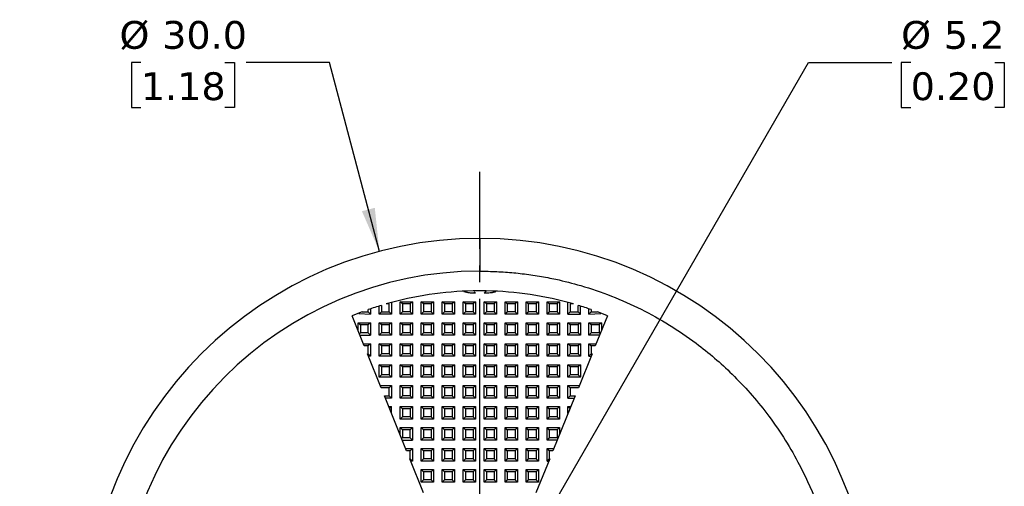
# Model space of a CAD drawing. Header units: millimetres. Extents: x 3 to 137, y 3 to 105.
# Tile 8 of 16: x 37 to 74, y 62 to 80. Entities that reach past the tile are written whole.
import ezdxf

# ---------------------------------------------------------------- set-up
doc = ezdxf.new("R2010")
doc.units = ezdxf.units.MM
doc.header["$LTSCALE"] = 0.5
doc.linetypes.add('SLD-Center', pattern=[19.05, 15.24, -1.27, 1.27, -1.27])
doc.linetypes.add('SLD-Solid', pattern=[0])
doc.layers.add('CENTER', color=40, linetype='SLD-Center')
doc.layers.add('DIMENSIONS', color=140, linetype='SLD-Solid', lineweight=25)
doc.styles.add('SLDTEXTSTYLE0', font='VERDANA.TTF')
doc.dimstyles.new('SLDDIMSTYLE0', dxfattribs={"dimtxt": 1.079004, "dimasz": 1.651, "dimexe": 0, "dimexo": 0.0625, "dimgap": 0.269751, "dimtad": 0, "dimtih": 1, "dimtoh": 1, "dimrnd": 1e-09, "dimzin": 4, "dimdsep": 46, "dimtxsty": 'SLDTEXTSTYLE0', "dimsah": 1, "dimcen": 0, "dimadec": 0, "dimazin": 1, "dimtfac": 1, "dimtofl": 0, "dimtmove": 0, "dimatfit": 3, "dimfxl": 0, "dimfrac": 2, "dimtolj": 1, "dimtzin": 12, "dimarcsym": 0})
doc.dimstyles.new('SLDDIMSTYLE1', dxfattribs={"dimtxt": 1.079004, "dimasz": 1.651, "dimexe": 0, "dimexo": 0.0625, "dimgap": 0.269751, "dimtad": 0, "dimtih": 1, "dimtoh": 1, "dimrnd": 1e-09, "dimzin": 12, "dimdsep": 46, "dimtxsty": 'SLDTEXTSTYLE0', "dimsah": 1, "dimcen": 0, "dimadec": 0, "dimazin": 3, "dimtfac": 1, "dimtofl": 0, "dimtmove": 0, "dimatfit": 3, "dimfxl": 0, "dimfrac": 2, "dimtolj": 1, "dimtzin": 12, "dimarcsym": 0})

# ---------------------------------------------------------------- blocks, each defined once
blk = doc.blocks.new('_D')
at = {"layer": 'DIMENSIONS'}
for p, q in [((41.27, 78.51), (40.908, 78.51)), ((40.908, 78.51), (40.908, 76.795)), ((44.476, 78.51), (44.839, 78.51)), ((44.839, 78.51), (44.839, 76.795)), ((48.466, 78.51), (45.291, 78.51)), ((50.364, 71.312), (48.466, 78.51)), ((40.908, 76.795), (41.27, 76.795)), ((44.839, 76.795), (44.476, 76.795))]:
    blk.add_line(p, q, dxfattribs=at)
blk.add_solid([(50.364, 71.312), (50.189, 72.974), (49.698, 72.844)], dxfattribs=at)
at = {"layer": 'DIMENSIONS', "char_height": 1.0583, "attachment_point": 1, "style": 'SLDTEXTSTYLE0'}
for s, insert in [('%%c', (40.455, 80.095)), ('30.0', (42.084, 80.095)), ('1.18', (41.27, 78.139))]:
    blk.add_mtext(s, dxfattribs=dict(at, insert=insert))
blk = doc.blocks.new('_D_1')
at = {"layer": 'DIMENSIONS'}
for p, q in [((55.491, 59.06), (66.72, 78.51)), ((66.72, 78.51), (69.895, 78.51)), ((70.619, 78.51), (70.257, 78.51)), ((70.257, 78.51), (70.257, 76.795)), ((73.826, 78.51), (74.188, 78.51)), ((74.188, 78.51), (74.188, 76.795)), ((70.257, 76.795), (70.619, 76.795)), ((74.188, 76.795), (73.826, 76.795))]:
    blk.add_line(p, q, dxfattribs=at)
blk.add_solid([(55.491, 59.06), (56.536, 60.363), (56.096, 60.617)], dxfattribs=at)
at = {"layer": 'DIMENSIONS', "char_height": 1.0583, "attachment_point": 1, "style": 'SLDTEXTSTYLE0'}
for s, insert in [('%%c', (70.254, 80.095)), ('5.2', (71.883, 80.095)), ('0.20', (70.619, 78.139))]:
    blk.add_mtext(s, dxfattribs=dict(at, insert=insert))
blk = doc.blocks.new('SW_CENTERMARKSYMBOL_0')
at = {"layer": 'CENTER', "color": 0}
for p, q in [((0, 5.08), (0, 17.54)), ((0, 0), (0, 2.54)), ((-5.08, 0), (-17.54, 0)), ((0, 0), (-2.54, 0)), ((0, 0), (0, -2.54)), ((0, 0), (2.54, 0)), ((5.08, 0), (17.54, 0)), ((0, -5.08), (0, -17.54))]:
    blk.add_line(p, q, dxfattribs=at)

msp = doc.modelspace()

# ---------------------------------------------------------------- linework, layer by layer
for p, q in [((54.191, 71.809), (54.191, 70.559)), ((53.982, 69.766), (54.027, 69.722)), ((54.439, 69.807), (54.354, 69.722)), ((49.941, 69.009), (49.941, 69.094)), ((50.027, 69.124), (50.027, 68.922)), ((50.354, 68.922), (50.354, 69.23)), ((50.441, 69.256), (50.441, 69.009)), ((50.741, 69.309), (50.62, 69.309)), ((50.741, 69.009), (50.741, 69.309)), ((50.827, 69.366), (50.827, 68.922)), ((51.154, 68.922), (51.154, 69.395)), ((51.154, 69.395), (51.627, 69.395)), ((51.241, 69.309), (51.154, 69.395)), ((51.541, 69.309), (51.241, 69.309)), ((51.241, 69.309), (51.241, 69.009)), ((51.627, 69.395), (51.541, 69.309)), ((51.541, 69.309), (51.541, 69.009)), ((51.627, 69.395), (51.627, 68.922)), ((51.954, 68.922), (51.954, 69.395)), ((51.954, 69.395), (52.427, 69.395)), ((52.041, 69.309), (51.954, 69.395)), ((52.341, 69.309), (52.041, 69.309)), ((52.041, 69.309), (52.041, 69.009)), ((52.427, 69.395), (52.341, 69.309)), ((52.341, 69.309), (52.341, 69.009)), ((52.427, 69.395), (52.427, 68.922)), ((52.754, 68.922), (52.754, 69.395)), ((52.754, 69.395), (53.227, 69.395)), ((52.841, 69.309), (52.754, 69.395)), ((52.841, 69.309), (52.841, 69.009)), ((53.141, 69.309), (52.841, 69.309)), ((53.227, 69.395), (53.141, 69.309)), ((53.141, 69.309), (53.141, 69.009)), ((53.227, 69.395), (53.227, 68.922)), ((53.554, 68.922), (53.554, 69.395)), ((53.554, 69.395), (54.027, 69.395)), ((53.641, 69.309), (53.554, 69.395)), ((53.641, 69.309), (53.641, 69.009)), ((53.941, 69.309), (53.641, 69.309)), ((54.027, 69.395), (53.941, 69.309)), ((53.941, 69.309), (53.941, 69.009)), ((54.027, 69.395), (54.027, 68.922)), ((54.354, 69.395), (54.827, 69.395)), ((54.354, 68.922), (54.354, 69.395)), ((54.441, 69.309), (54.354, 69.395)), ((54.741, 69.309), (54.441, 69.309)), ((54.441, 69.309), (54.441, 69.009)), ((54.827, 69.395), (54.741, 69.309)), ((54.741, 69.309), (54.741, 69.009)), ((54.827, 69.395), (54.827, 68.922)), ((55.154, 68.922), (55.154, 69.395)), ((55.154, 69.395), (55.627, 69.395)), ((55.241, 69.309), (55.154, 69.395)), ((55.241, 69.309), (55.241, 69.009)), ((55.541, 69.309), (55.241, 69.309)), ((55.627, 69.395), (55.541, 69.309)), ((55.541, 69.309), (55.541, 69.009)), ((55.627, 69.395), (55.627, 68.922)), ((55.954, 68.922), (55.954, 69.395)), ((55.954, 69.395), (56.427, 69.395)), ((56.041, 69.309), (55.954, 69.395)), ((56.341, 69.309), (56.041, 69.309)), ((56.041, 69.309), (56.041, 69.009)), ((56.427, 69.395), (56.341, 69.309)), ((56.341, 69.309), (56.341, 69.009)), ((56.427, 69.395), (56.427, 68.922)), ((56.754, 69.395), (57.227, 69.395)), ((56.754, 68.922), (56.754, 69.395)), ((56.841, 69.309), (56.754, 69.395)), ((57.141, 69.309), (56.841, 69.309)), ((56.841, 69.309), (56.841, 69.009)), ((57.227, 69.395), (57.141, 69.309)), ((57.141, 69.309), (57.141, 69.009)), ((57.227, 69.395), (57.227, 68.922)), ((57.554, 68.922), (57.554, 69.366)), ((57.641, 69.309), (57.641, 69.009)), ((57.761, 69.309), (57.641, 69.309)), ((57.941, 69.009), (57.941, 69.256)), ((58.027, 68.922), (58.027, 69.23)), ((58.354, 68.922), (58.354, 69.124)), ((58.441, 69.094), (58.441, 69.009)), ((49.787, 67.709), (49.321, 68.862)), ((49.579, 68.948), (50.027, 68.922)), ((49.701, 69.009), (49.941, 69.009)), ((49.941, 69.009), (50.027, 68.922)), ((50.441, 69.009), (50.354, 68.922)), ((50.827, 68.922), (50.354, 68.922)), ((50.441, 69.009), (50.741, 69.009)), ((50.741, 69.009), (50.827, 68.922)), ((51.241, 69.009), (51.154, 68.922)), ((51.627, 68.922), (51.154, 68.922)), ((51.541, 69.009), (51.241, 69.009)), ((51.541, 69.009), (51.627, 68.922)), ((52.041, 69.009), (51.954, 68.922)), ((52.427, 68.922), (51.954, 68.922)), ((52.341, 69.009), (52.041, 69.009)), ((52.341, 69.009), (52.427, 68.922)), ((52.841, 69.009), (52.754, 68.922)), ((53.227, 68.922), (52.754, 68.922)), ((53.141, 69.009), (52.841, 69.009)), ((53.141, 69.009), (53.227, 68.922)), ((53.641, 69.009), (53.554, 68.922)), ((54.027, 68.922), (53.554, 68.922)), ((53.941, 69.009), (53.641, 69.009)), ((53.941, 69.009), (54.027, 68.922)), ((54.441, 69.009), (54.354, 68.922)), ((54.827, 68.922), (54.354, 68.922)), ((54.741, 69.009), (54.441, 69.009)), ((54.827, 68.922), (54.741, 69.009)), ((55.241, 69.009), (55.154, 68.922)), ((55.627, 68.922), (55.154, 68.922)), ((55.541, 69.009), (55.241, 69.009)), ((55.541, 69.009), (55.627, 68.922)), ((56.041, 69.009), (55.954, 68.922)), ((56.427, 68.922), (55.954, 68.922)), ((56.341, 69.009), (56.041, 69.009)), ((56.341, 69.009), (56.427, 68.922)), ((56.841, 69.009), (56.754, 68.922)), ((57.227, 68.922), (56.754, 68.922)), ((57.141, 69.009), (56.841, 69.009)), ((57.227, 68.922), (57.141, 69.009)), ((57.641, 69.009), (57.554, 68.922)), ((57.554, 68.922), (58.027, 68.922)), ((57.641, 69.009), (57.941, 69.009)), ((57.941, 69.009), (58.027, 68.922)), ((58.441, 69.009), (58.354, 68.922)), ((58.354, 68.922), (58.803, 68.948)), ((58.441, 69.009), (58.681, 69.009)), ((59.061, 68.862), (58.595, 67.709)), ((49.554, 68.595), (50.027, 68.595)), ((49.554, 68.285), (49.554, 68.595)), ((49.554, 68.595), (49.641, 68.509)), ((49.941, 68.509), (49.641, 68.509)), ((49.641, 68.509), (49.641, 68.209)), ((50.027, 68.595), (49.941, 68.509)), ((49.941, 68.209), (49.941, 68.509)), ((50.027, 68.595), (50.027, 68.122)), ((50.354, 68.122), (50.354, 68.595)), ((50.354, 68.595), (50.827, 68.595)), ((50.441, 68.509), (50.354, 68.595)), ((50.441, 68.509), (50.441, 68.209)), ((50.741, 68.509), (50.441, 68.509)), ((50.827, 68.595), (50.741, 68.509)), ((50.741, 68.509), (50.741, 68.209)), ((50.827, 68.595), (50.827, 68.122)), ((51.154, 68.122), (51.154, 68.595)), ((51.154, 68.595), (51.627, 68.595)), ((51.241, 68.509), (51.154, 68.595)), ((51.541, 68.509), (51.241, 68.509)), ((51.241, 68.509), (51.241, 68.209)), ((51.627, 68.595), (51.541, 68.509)), ((51.541, 68.509), (51.541, 68.209)), ((51.627, 68.595), (51.627, 68.122)), ((51.954, 68.122), (51.954, 68.595)), ((51.954, 68.595), (52.427, 68.595)), ((52.041, 68.509), (51.954, 68.595)), ((52.041, 68.509), (52.041, 68.209)), ((52.341, 68.509), (52.041, 68.509)), ((52.427, 68.595), (52.341, 68.509)), ((52.341, 68.509), (52.341, 68.209)), ((52.427, 68.595), (52.427, 68.122)), ((52.754, 68.122), (52.754, 68.595)), ((52.754, 68.595), (53.227, 68.595)), ((52.841, 68.509), (52.754, 68.595)), ((53.141, 68.509), (52.841, 68.509)), ((52.841, 68.509), (52.841, 68.209)), ((53.227, 68.595), (53.141, 68.509)), ((53.141, 68.509), (53.141, 68.209)), ((53.227, 68.595), (53.227, 68.122)), ((53.554, 68.122), (53.554, 68.595)), ((53.554, 68.595), (54.027, 68.595)), ((53.641, 68.509), (53.554, 68.595)), ((53.641, 68.509), (53.641, 68.209)), ((53.941, 68.509), (53.641, 68.509)), ((54.027, 68.595), (53.941, 68.509)), ((53.941, 68.509), (53.941, 68.209)), ((54.027, 68.595), (54.027, 68.122)), ((54.354, 68.122), (54.354, 68.595)), ((54.354, 68.595), (54.827, 68.595)), ((54.441, 68.509), (54.354, 68.595)), ((54.441, 68.509), (54.441, 68.209)), ((54.741, 68.509), (54.441, 68.509)), ((54.827, 68.595), (54.741, 68.509)), ((54.741, 68.509), (54.741, 68.209)), ((54.827, 68.595), (54.827, 68.122)), ((55.154, 68.122), (55.154, 68.595)), ((55.154, 68.595), (55.627, 68.595)), ((55.241, 68.509), (55.154, 68.595)), ((55.541, 68.509), (55.241, 68.509)), ((55.241, 68.509), (55.241, 68.209)), ((55.627, 68.595), (55.541, 68.509)), ((55.541, 68.509), (55.541, 68.209)), ((55.627, 68.595), (55.627, 68.122)), ((55.954, 68.122), (55.954, 68.595)), ((55.954, 68.595), (56.427, 68.595)), ((56.041, 68.509), (55.954, 68.595)), ((56.341, 68.509), (56.041, 68.509)), ((56.041, 68.509), (56.041, 68.209)), ((56.427, 68.595), (56.341, 68.509)), ((56.341, 68.509), (56.341, 68.209)), ((56.427, 68.595), (56.427, 68.122)), ((56.754, 68.595), (57.227, 68.595)), ((56.754, 68.122), (56.754, 68.595)), ((56.841, 68.509), (56.754, 68.595)), ((57.141, 68.509), (56.841, 68.509)), ((56.841, 68.509), (56.841, 68.209)), ((57.227, 68.595), (57.141, 68.509)), ((57.141, 68.509), (57.141, 68.209)), ((57.227, 68.595), (57.227, 68.122)), ((57.554, 68.122), (57.554, 68.595)), ((57.554, 68.595), (58.027, 68.595)), ((57.641, 68.509), (57.554, 68.595)), ((57.941, 68.509), (57.641, 68.509)), ((57.641, 68.509), (57.641, 68.209)), ((58.027, 68.595), (57.941, 68.509)), ((57.941, 68.509), (57.941, 68.209)), ((58.027, 68.595), (58.027, 68.122)), ((58.354, 68.595), (58.827, 68.595)), ((58.354, 68.122), (58.354, 68.595)), ((58.441, 68.509), (58.354, 68.595)), ((58.441, 68.509), (58.441, 68.209)), ((58.741, 68.509), (58.441, 68.509)), ((58.827, 68.595), (58.741, 68.509)), ((58.741, 68.509), (58.741, 68.209)), ((58.827, 68.595), (58.827, 68.285)), ((49.641, 68.209), (49.601, 68.169)), ((49.62, 68.122), (50.027, 68.122)), ((49.941, 68.209), (49.641, 68.209)), ((50.027, 68.122), (49.941, 68.209)), ((50.441, 68.209), (50.354, 68.122)), ((50.827, 68.122), (50.354, 68.122)), ((50.741, 68.209), (50.441, 68.209)), ((50.741, 68.209), (50.827, 68.122)), ((51.241, 68.209), (51.154, 68.122)), ((51.627, 68.122), (51.154, 68.122)), ((51.541, 68.209), (51.241, 68.209)), ((51.541, 68.209), (51.627, 68.122)), ((52.041, 68.209), (51.954, 68.122)), ((52.427, 68.122), (51.954, 68.122)), ((52.341, 68.209), (52.041, 68.209)), ((52.341, 68.209), (52.427, 68.122)), ((52.841, 68.209), (52.754, 68.122)), ((53.227, 68.122), (52.754, 68.122)), ((53.141, 68.209), (52.841, 68.209)), ((53.141, 68.209), (53.227, 68.122)), ((53.641, 68.209), (53.554, 68.122)), ((54.027, 68.122), (53.554, 68.122)), ((53.941, 68.209), (53.641, 68.209)), ((53.941, 68.209), (54.027, 68.122)), ((54.441, 68.209), (54.354, 68.122)), ((54.827, 68.122), (54.354, 68.122)), ((54.741, 68.209), (54.441, 68.209)), ((54.741, 68.209), (54.827, 68.122)), ((55.241, 68.209), (55.154, 68.122)), ((55.627, 68.122), (55.154, 68.122)), ((55.541, 68.209), (55.241, 68.209)), ((55.541, 68.209), (55.627, 68.122)), ((56.041, 68.209), (55.954, 68.122)), ((56.427, 68.122), (55.954, 68.122)), ((56.341, 68.209), (56.041, 68.209)), ((56.341, 68.209), (56.427, 68.122)), ((56.841, 68.209), (56.754, 68.122)), ((57.227, 68.122), (56.754, 68.122)), ((57.141, 68.209), (56.841, 68.209)), ((57.227, 68.122), (57.141, 68.209)), ((57.641, 68.209), (57.554, 68.122)), ((58.027, 68.122), (57.554, 68.122)), ((57.941, 68.209), (57.641, 68.209)), ((57.941, 68.209), (58.027, 68.122)), ((58.441, 68.209), (58.354, 68.122)), ((58.762, 68.122), (58.354, 68.122)), ((58.741, 68.209), (58.441, 68.209)), ((58.741, 68.209), (58.78, 68.169)), ((49.752, 67.795), (50.027, 67.795)), ((49.941, 67.709), (49.787, 67.709)), ((50.027, 67.795), (49.941, 67.709)), ((49.941, 67.409), (49.941, 67.709)), ((50.027, 67.795), (50.027, 67.322)), ((50.354, 67.322), (50.354, 67.795)), ((50.354, 67.795), (50.827, 67.795)), ((50.441, 67.709), (50.354, 67.795)), ((50.741, 67.709), (50.441, 67.709)), ((50.441, 67.709), (50.441, 67.409)), ((50.827, 67.795), (50.741, 67.709)), ((50.741, 67.709), (50.741, 67.409)), ((50.827, 67.795), (50.827, 67.322)), ((51.154, 67.322), (51.154, 67.795)), ((51.154, 67.795), (51.627, 67.795)), ((51.241, 67.709), (51.154, 67.795)), ((51.241, 67.709), (51.241, 67.409)), ((51.541, 67.709), (51.241, 67.709)), ((51.627, 67.795), (51.541, 67.709)), ((51.541, 67.709), (51.541, 67.409)), ((51.627, 67.795), (51.627, 67.322)), ((51.954, 67.322), (51.954, 67.795)), ((51.954, 67.795), (52.427, 67.795)), ((52.041, 67.709), (51.954, 67.795)), ((52.341, 67.709), (52.041, 67.709)), ((52.041, 67.709), (52.041, 67.409)), ((52.427, 67.795), (52.341, 67.709)), ((52.341, 67.709), (52.341, 67.409)), ((52.427, 67.795), (52.427, 67.322)), ((52.754, 67.322), (52.754, 67.795)), ((52.754, 67.795), (53.227, 67.795)), ((52.841, 67.709), (52.754, 67.795)), ((53.141, 67.709), (52.841, 67.709)), ((52.841, 67.709), (52.841, 67.409)), ((53.227, 67.795), (53.141, 67.709)), ((53.141, 67.709), (53.141, 67.409)), ((53.227, 67.795), (53.227, 67.322)), ((53.554, 67.322), (53.554, 67.795)), ((53.554, 67.795), (54.027, 67.795)), ((53.641, 67.709), (53.554, 67.795)), ((53.941, 67.709), (53.641, 67.709)), ((53.641, 67.709), (53.641, 67.409)), ((54.027, 67.795), (53.941, 67.709)), ((53.941, 67.709), (53.941, 67.409)), ((54.027, 67.795), (54.027, 67.322)), ((54.354, 67.795), (54.827, 67.795)), ((54.354, 67.322), (54.354, 67.795)), ((54.441, 67.709), (54.354, 67.795)), ((54.741, 67.709), (54.441, 67.709)), ((54.441, 67.709), (54.441, 67.409)), ((54.827, 67.795), (54.741, 67.709)), ((54.741, 67.709), (54.741, 67.409)), ((54.827, 67.795), (54.827, 67.322)), ((55.154, 67.795), (55.627, 67.795)), ((55.154, 67.322), (55.154, 67.795)), ((55.241, 67.709), (55.154, 67.795)), ((55.541, 67.709), (55.241, 67.709)), ((55.241, 67.709), (55.241, 67.409)), ((55.627, 67.795), (55.541, 67.709)), ((55.541, 67.709), (55.541, 67.409)), ((55.627, 67.795), (55.627, 67.322)), ((55.954, 67.795), (56.427, 67.795)), ((55.954, 67.322), (55.954, 67.795)), ((56.041, 67.709), (55.954, 67.795)), ((56.341, 67.709), (56.041, 67.709)), ((56.041, 67.709), (56.041, 67.409)), ((56.427, 67.795), (56.341, 67.709)), ((56.341, 67.709), (56.341, 67.409)), ((56.427, 67.795), (56.427, 67.322)), ((56.754, 67.322), (56.754, 67.795)), ((56.754, 67.795), (57.227, 67.795)), ((56.841, 67.709), (56.754, 67.795)), ((57.141, 67.709), (56.841, 67.709)), ((56.841, 67.709), (56.841, 67.409)), ((57.227, 67.795), (57.141, 67.709)), ((57.141, 67.709), (57.141, 67.409)), ((57.227, 67.795), (57.227, 67.322)), ((57.554, 67.795), (58.027, 67.795)), ((57.554, 67.322), (57.554, 67.795)), ((57.641, 67.709), (57.554, 67.795)), ((57.941, 67.709), (57.641, 67.709)), ((57.641, 67.709), (57.641, 67.409)), ((58.027, 67.795), (57.941, 67.709)), ((57.941, 67.709), (57.941, 67.409)), ((58.027, 67.795), (58.027, 67.322)), ((58.354, 67.795), (58.63, 67.795)), ((58.354, 67.322), (58.354, 67.795)), ((58.354, 67.795), (58.441, 67.709)), ((58.441, 67.709), (58.441, 67.409)), ((58.595, 67.709), (58.441, 67.709)), ((49.908, 67.409), (49.941, 67.409)), ((50.434, 66.107), (49.908, 67.409)), ((49.941, 67.409), (50.027, 67.322)), ((50.027, 67.322), (49.943, 67.322)), ((50.441, 67.409), (50.354, 67.322)), ((50.827, 67.322), (50.354, 67.322)), ((50.741, 67.409), (50.441, 67.409)), ((50.741, 67.409), (50.827, 67.322)), ((51.241, 67.409), (51.154, 67.322)), ((51.627, 67.322), (51.154, 67.322)), ((51.541, 67.409), (51.241, 67.409)), ((51.541, 67.409), (51.627, 67.322)), ((52.041, 67.409), (51.954, 67.322)), ((52.427, 67.322), (51.954, 67.322)), ((52.341, 67.409), (52.041, 67.409)), ((52.341, 67.409), (52.427, 67.322)), ((52.841, 67.409), (52.754, 67.322)), ((53.227, 67.322), (52.754, 67.322)), ((53.141, 67.409), (52.841, 67.409)), ((53.141, 67.409), (53.227, 67.322)), ((53.641, 67.409), (53.554, 67.322)), ((54.027, 67.322), (53.554, 67.322)), ((53.941, 67.409), (53.641, 67.409)), ((53.941, 67.409), (54.027, 67.322)), ((54.441, 67.409), (54.354, 67.322)), ((54.827, 67.322), (54.354, 67.322)), ((54.741, 67.409), (54.441, 67.409)), ((54.827, 67.322), (54.741, 67.409)), ((55.241, 67.409), (55.154, 67.322)), ((55.627, 67.322), (55.154, 67.322)), ((55.541, 67.409), (55.241, 67.409)), ((55.627, 67.322), (55.541, 67.409)), ((56.041, 67.409), (55.954, 67.322)), ((56.427, 67.322), (55.954, 67.322)), ((56.341, 67.409), (56.041, 67.409)), ((56.427, 67.322), (56.341, 67.409)), ((56.841, 67.409), (56.754, 67.322)), ((57.227, 67.322), (56.754, 67.322)), ((57.141, 67.409), (56.841, 67.409)), ((57.141, 67.409), (57.227, 67.322)), ((57.641, 67.409), (57.554, 67.322)), ((58.027, 67.322), (57.554, 67.322)), ((57.941, 67.409), (57.641, 67.409)), ((58.027, 67.322), (57.941, 67.409)), ((58.473, 67.409), (57.95, 66.113)), ((58.441, 67.409), (58.354, 67.322)), ((58.354, 67.322), (58.438, 67.322)), ((58.441, 67.409), (58.473, 67.409)), ((50.354, 66.522), (50.354, 66.995)), ((50.354, 66.995), (50.827, 66.995)), ((50.441, 66.909), (50.354, 66.995)), ((50.441, 66.909), (50.441, 66.609)), ((50.741, 66.909), (50.441, 66.909)), ((50.827, 66.995), (50.741, 66.909)), ((50.741, 66.909), (50.741, 66.609)), ((50.827, 66.995), (50.827, 66.522)), ((51.154, 66.522), (51.154, 66.995)), ((51.154, 66.995), (51.627, 66.995)), ((51.241, 66.909), (51.154, 66.995)), ((51.241, 66.909), (51.241, 66.609)), ((51.541, 66.909), (51.241, 66.909)), ((51.627, 66.995), (51.541, 66.909)), ((51.541, 66.909), (51.541, 66.609)), ((51.627, 66.995), (51.627, 66.522)), ((51.954, 66.522), (51.954, 66.995)), ((51.954, 66.995), (52.427, 66.995)), ((52.041, 66.909), (51.954, 66.995)), ((52.041, 66.909), (52.041, 66.609)), ((52.341, 66.909), (52.041, 66.909)), ((52.427, 66.995), (52.341, 66.909)), ((52.341, 66.909), (52.341, 66.609)), ((52.427, 66.995), (52.427, 66.522)), ((52.754, 66.522), (52.754, 66.995)), ((52.754, 66.995), (53.227, 66.995)), ((52.841, 66.909), (52.754, 66.995)), ((53.141, 66.909), (52.841, 66.909)), ((52.841, 66.909), (52.841, 66.609)), ((53.227, 66.995), (53.141, 66.909)), ((53.141, 66.909), (53.141, 66.609)), ((53.227, 66.995), (53.227, 66.522)), ((53.554, 66.522), (53.554, 66.995)), ((53.554, 66.995), (54.027, 66.995)), ((53.641, 66.909), (53.554, 66.995)), ((53.941, 66.909), (53.641, 66.909)), ((53.641, 66.909), (53.641, 66.609)), ((54.027, 66.995), (53.941, 66.909)), ((53.941, 66.909), (53.941, 66.609)), ((54.027, 66.995), (54.027, 66.522)), ((54.354, 66.995), (54.827, 66.995)), ((54.354, 66.522), (54.354, 66.995)), ((54.441, 66.909), (54.354, 66.995)), ((54.741, 66.909), (54.441, 66.909)), ((54.441, 66.909), (54.441, 66.609)), ((54.827, 66.995), (54.741, 66.909)), ((54.741, 66.909), (54.741, 66.609)), ((54.827, 66.995), (54.827, 66.522)), ((55.154, 66.522), (55.154, 66.995)), ((55.154, 66.995), (55.627, 66.995)), ((55.241, 66.909), (55.154, 66.995)), ((55.541, 66.909), (55.241, 66.909)), ((55.241, 66.909), (55.241, 66.609)), ((55.627, 66.995), (55.541, 66.909)), ((55.541, 66.909), (55.541, 66.609)), ((55.627, 66.995), (55.627, 66.522)), ((55.954, 66.522), (55.954, 66.995)), ((55.954, 66.995), (56.427, 66.995)), ((56.041, 66.909), (55.954, 66.995)), ((56.341, 66.909), (56.041, 66.909)), ((56.041, 66.909), (56.041, 66.609)), ((56.427, 66.995), (56.341, 66.909)), ((56.341, 66.909), (56.341, 66.609)), ((56.427, 66.995), (56.427, 66.522)), ((56.754, 66.995), (57.227, 66.995)), ((56.754, 66.522), (56.754, 66.995)), ((56.841, 66.909), (56.754, 66.995)), ((57.141, 66.909), (56.841, 66.909)), ((56.841, 66.909), (56.841, 66.609)), ((57.227, 66.995), (57.141, 66.909)), ((57.141, 66.909), (57.141, 66.609)), ((57.227, 66.995), (57.227, 66.522)), ((57.554, 66.522), (57.554, 66.995)), ((57.554, 66.995), (58.027, 66.995)), ((57.641, 66.909), (57.554, 66.995)), ((57.641, 66.909), (57.641, 66.609)), ((57.941, 66.909), (57.641, 66.909)), ((58.027, 66.995), (57.941, 66.909)), ((57.941, 66.909), (57.941, 66.609)), ((58.027, 66.995), (58.027, 66.522)), ((50.441, 66.609), (50.354, 66.522)), ((50.827, 66.522), (50.354, 66.522)), ((50.741, 66.609), (50.441, 66.609)), ((50.741, 66.609), (50.827, 66.522)), ((51.241, 66.609), (51.154, 66.522)), ((51.627, 66.522), (51.154, 66.522)), ((51.541, 66.609), (51.241, 66.609)), ((51.541, 66.609), (51.627, 66.522)), ((52.041, 66.609), (51.954, 66.522)), ((52.427, 66.522), (51.954, 66.522)), ((52.341, 66.609), (52.041, 66.609)), ((52.341, 66.609), (52.427, 66.522)), ((52.841, 66.609), (52.754, 66.522)), ((53.227, 66.522), (52.754, 66.522)), ((53.141, 66.609), (52.841, 66.609)), ((53.141, 66.609), (53.227, 66.522)), ((53.641, 66.609), (53.554, 66.522)), ((54.027, 66.522), (53.554, 66.522)), ((53.941, 66.609), (53.641, 66.609)), ((53.941, 66.609), (54.027, 66.522)), ((54.441, 66.609), (54.354, 66.522)), ((54.827, 66.522), (54.354, 66.522)), ((54.741, 66.609), (54.441, 66.609)), ((54.827, 66.522), (54.741, 66.609)), ((55.241, 66.609), (55.154, 66.522)), ((55.627, 66.522), (55.154, 66.522)), ((55.541, 66.609), (55.241, 66.609)), ((55.541, 66.609), (55.627, 66.522)), ((56.041, 66.609), (55.954, 66.522)), ((56.427, 66.522), (55.954, 66.522)), ((56.341, 66.609), (56.041, 66.609)), ((56.341, 66.609), (56.427, 66.522)), ((56.841, 66.609), (56.754, 66.522)), ((57.227, 66.522), (56.754, 66.522)), ((57.141, 66.609), (56.841, 66.609)), ((57.227, 66.522), (57.141, 66.609)), ((57.641, 66.609), (57.554, 66.522)), ((58.027, 66.522), (57.554, 66.522)), ((57.941, 66.609), (57.641, 66.609)), ((57.941, 66.609), (58.027, 66.522)), ((50.398, 66.195), (50.827, 66.195)), ((50.741, 66.109), (50.435, 66.109)), ((50.827, 66.195), (50.741, 66.109)), ((50.741, 65.809), (50.741, 66.109)), ((50.827, 66.195), (50.827, 65.722)), ((51.154, 65.722), (51.154, 66.195)), ((51.154, 66.195), (51.627, 66.195)), ((51.241, 66.109), (51.154, 66.195)), ((51.541, 66.109), (51.241, 66.109)), ((51.241, 66.109), (51.241, 65.809)), ((51.627, 66.195), (51.541, 66.109)), ((51.541, 66.109), (51.541, 65.809)), ((51.627, 66.195), (51.627, 65.722)), ((51.954, 65.722), (51.954, 66.195)), ((51.954, 66.195), (52.427, 66.195)), ((52.041, 66.109), (51.954, 66.195)), ((52.341, 66.109), (52.041, 66.109)), ((52.041, 66.109), (52.041, 65.809)), ((52.427, 66.195), (52.341, 66.109)), ((52.341, 66.109), (52.341, 65.809)), ((52.427, 66.195), (52.427, 65.722)), ((52.754, 65.722), (52.754, 66.195)), ((52.754, 66.195), (53.227, 66.195)), ((52.841, 66.109), (52.754, 66.195)), ((53.141, 66.109), (52.841, 66.109)), ((52.841, 66.109), (52.841, 65.809)), ((53.227, 66.195), (53.141, 66.109)), ((53.141, 66.109), (53.141, 65.809)), ((53.227, 66.195), (53.227, 65.722)), ((53.554, 65.722), (53.554, 66.195)), ((53.554, 66.195), (54.027, 66.195)), ((53.641, 66.109), (53.554, 66.195)), ((53.941, 66.109), (53.641, 66.109)), ((53.641, 66.109), (53.641, 65.809)), ((54.027, 66.195), (53.941, 66.109)), ((53.941, 66.109), (53.941, 65.809)), ((54.027, 66.195), (54.027, 65.722)), ((54.354, 66.195), (54.827, 66.195)), ((54.354, 65.722), (54.354, 66.195)), ((54.441, 66.109), (54.354, 66.195)), ((54.741, 66.109), (54.441, 66.109)), ((54.441, 66.109), (54.441, 65.809)), ((54.827, 66.195), (54.741, 66.109)), ((54.741, 66.109), (54.741, 65.809)), ((54.827, 66.195), (54.827, 65.722)), ((55.154, 65.722), (55.154, 66.195)), ((55.154, 66.195), (55.627, 66.195)), ((55.241, 66.109), (55.154, 66.195)), ((55.541, 66.109), (55.241, 66.109)), ((55.241, 66.109), (55.241, 65.809)), ((55.627, 66.195), (55.541, 66.109)), ((55.541, 66.109), (55.541, 65.809)), ((55.627, 66.195), (55.627, 65.722)), ((55.954, 66.195), (56.427, 66.195)), ((55.954, 65.722), (55.954, 66.195)), ((56.041, 66.109), (55.954, 66.195)), ((56.341, 66.109), (56.041, 66.109)), ((56.041, 66.109), (56.041, 65.809)), ((56.427, 66.195), (56.341, 66.109)), ((56.341, 66.109), (56.341, 65.809)), ((56.427, 66.195), (56.427, 65.722)), ((56.754, 66.195), (57.227, 66.195)), ((56.754, 65.722), (56.754, 66.195)), ((56.841, 66.109), (56.754, 66.195)), ((57.141, 66.109), (56.841, 66.109)), ((56.841, 66.109), (56.841, 65.809)), ((57.227, 66.195), (57.141, 66.109)), ((57.141, 66.109), (57.141, 65.809)), ((57.227, 66.195), (57.227, 65.722)), ((57.554, 66.195), (57.983, 66.195)), ((57.554, 65.722), (57.554, 66.195)), ((57.554, 66.195), (57.641, 66.109)), ((57.641, 66.109), (57.641, 65.809)), ((57.949, 66.109), (57.641, 66.109)), ((50.554, 65.809), (50.741, 65.809)), ((51.403, 63.709), (50.554, 65.809)), ((50.827, 65.722), (50.589, 65.722)), ((50.741, 65.809), (50.827, 65.722)), ((51.241, 65.809), (51.154, 65.722)), ((51.627, 65.722), (51.154, 65.722)), ((51.541, 65.809), (51.241, 65.809)), ((51.541, 65.809), (51.627, 65.722)), ((52.041, 65.809), (51.954, 65.722)), ((52.427, 65.722), (51.954, 65.722)), ((52.341, 65.809), (52.041, 65.809)), ((52.341, 65.809), (52.427, 65.722)), ((52.841, 65.809), (52.754, 65.722)), ((53.227, 65.722), (52.754, 65.722)), ((53.141, 65.809), (52.841, 65.809)), ((53.141, 65.809), (53.227, 65.722)), ((53.641, 65.809), (53.554, 65.722)), ((54.027, 65.722), (53.554, 65.722)), ((53.941, 65.809), (53.641, 65.809)), ((53.941, 65.809), (54.027, 65.722)), ((54.441, 65.809), (54.354, 65.722)), ((54.827, 65.722), (54.354, 65.722)), ((54.741, 65.809), (54.441, 65.809)), ((54.827, 65.722), (54.741, 65.809)), ((55.241, 65.809), (55.154, 65.722)), ((55.627, 65.722), (55.154, 65.722)), ((55.541, 65.809), (55.241, 65.809)), ((55.541, 65.809), (55.627, 65.722)), ((56.041, 65.809), (55.954, 65.722)), ((56.427, 65.722), (55.954, 65.722)), ((56.341, 65.809), (56.041, 65.809)), ((56.427, 65.722), (56.341, 65.809)), ((56.841, 65.809), (56.754, 65.722)), ((57.227, 65.722), (56.754, 65.722)), ((57.141, 65.809), (56.841, 65.809)), ((57.827, 65.809), (56.978, 63.709)), ((57.227, 65.722), (57.141, 65.809)), ((57.641, 65.809), (57.554, 65.722)), ((57.554, 65.722), (57.792, 65.722)), ((57.641, 65.809), (57.827, 65.809)), ((50.721, 65.395), (50.827, 65.395)), ((50.827, 65.395), (50.752, 65.32)), ((50.827, 65.133), (50.827, 65.395)), ((51.154, 64.922), (51.154, 65.395)), ((51.154, 65.395), (51.627, 65.395)), ((51.241, 65.309), (51.154, 65.395)), ((51.627, 65.395), (51.541, 65.309)), ((51.627, 65.395), (51.627, 64.922)), ((51.954, 64.922), (51.954, 65.395)), ((51.954, 65.395), (52.427, 65.395)), ((52.041, 65.309), (51.954, 65.395)), ((52.427, 65.395), (52.341, 65.309)), ((52.427, 65.395), (52.427, 64.922)), ((52.754, 64.922), (52.754, 65.395)), ((52.754, 65.395), (53.227, 65.395)), ((52.841, 65.309), (52.754, 65.395)), ((53.227, 65.395), (53.141, 65.309)), ((53.227, 65.395), (53.227, 64.922)), ((53.554, 64.922), (53.554, 65.395)), ((53.554, 65.395), (54.027, 65.395)), ((53.641, 65.309), (53.554, 65.395)), ((54.027, 65.395), (53.941, 65.309)), ((54.027, 65.395), (54.027, 64.922)), ((54.354, 65.395), (54.827, 65.395)), ((54.354, 64.922), (54.354, 65.395)), ((54.441, 65.309), (54.354, 65.395)), ((54.827, 65.395), (54.741, 65.309)), ((54.827, 65.395), (54.827, 64.922)), ((55.154, 64.922), (55.154, 65.395)), ((55.154, 65.395), (55.627, 65.395)), ((55.241, 65.309), (55.154, 65.395)), ((55.627, 65.395), (55.541, 65.309)), ((55.627, 65.395), (55.627, 64.922)), ((55.954, 64.922), (55.954, 65.395)), ((55.954, 65.395), (56.427, 65.395)), ((56.041, 65.309), (55.954, 65.395)), ((56.427, 65.395), (56.341, 65.309)), ((56.427, 65.395), (56.427, 64.922)), ((56.754, 64.922), (56.754, 65.395)), ((56.754, 65.395), (57.227, 65.395)), ((56.841, 65.309), (56.754, 65.395)), ((57.227, 65.395), (57.141, 65.309)), ((57.227, 65.395), (57.227, 64.922)), ((57.554, 65.395), (57.66, 65.395)), ((57.554, 65.133), (57.554, 65.395)), ((57.629, 65.32), (57.554, 65.395)), ((51.241, 65.009), (51.154, 64.922)), ((51.541, 65.309), (51.241, 65.309)), ((51.241, 65.309), (51.241, 65.009)), ((51.541, 65.009), (51.241, 65.009)), ((51.541, 65.309), (51.541, 65.009)), ((51.541, 65.009), (51.627, 64.922)), ((52.041, 65.009), (51.954, 64.922)), ((52.341, 65.309), (52.041, 65.309)), ((52.041, 65.309), (52.041, 65.009)), ((52.341, 65.009), (52.041, 65.009)), ((52.341, 65.309), (52.341, 65.009)), ((52.341, 65.009), (52.427, 64.922)), ((52.841, 65.009), (52.754, 64.922)), ((52.841, 65.309), (52.841, 65.009)), ((53.141, 65.309), (52.841, 65.309)), ((53.141, 65.009), (52.841, 65.009)), ((53.141, 65.309), (53.141, 65.009)), ((53.141, 65.009), (53.227, 64.922)), ((53.641, 65.009), (53.554, 64.922)), ((53.941, 65.309), (53.641, 65.309)), ((53.641, 65.309), (53.641, 65.009)), ((53.941, 65.009), (53.641, 65.009)), ((53.941, 65.309), (53.941, 65.009)), ((53.941, 65.009), (54.027, 64.922)), ((54.441, 65.009), (54.354, 64.922)), ((54.741, 65.309), (54.441, 65.309)), ((54.441, 65.309), (54.441, 65.009)), ((54.741, 65.009), (54.441, 65.009)), ((54.741, 65.309), (54.741, 65.009)), ((54.827, 64.922), (54.741, 65.009)), ((55.241, 65.009), (55.154, 64.922)), ((55.241, 65.309), (55.241, 65.009)), ((55.541, 65.309), (55.241, 65.309)), ((55.541, 65.009), (55.241, 65.009)), ((55.541, 65.309), (55.541, 65.009)), ((55.541, 65.009), (55.627, 64.922)), ((56.041, 65.009), (55.954, 64.922)), ((56.341, 65.309), (56.041, 65.309)), ((56.041, 65.309), (56.041, 65.009)), ((56.341, 65.009), (56.041, 65.009)), ((56.341, 65.309), (56.341, 65.009)), ((56.341, 65.009), (56.427, 64.922)), ((56.841, 65.009), (56.754, 64.922)), ((56.841, 65.309), (56.841, 65.009)), ((57.141, 65.309), (56.841, 65.309)), ((57.141, 65.009), (56.841, 65.009)), ((57.141, 65.309), (57.141, 65.009)), ((57.141, 65.009), (57.227, 64.922)), ((51.627, 64.922), (51.154, 64.922)), ((51.154, 64.595), (51.627, 64.595)), ((51.154, 64.324), (51.154, 64.595)), ((51.154, 64.595), (51.241, 64.509)), ((51.627, 64.595), (51.541, 64.509)), ((51.627, 64.595), (51.627, 64.122)), ((52.427, 64.922), (51.954, 64.922)), ((51.954, 64.122), (51.954, 64.595)), ((51.954, 64.595), (52.427, 64.595)), ((52.041, 64.509), (51.954, 64.595)), ((52.427, 64.595), (52.341, 64.509)), ((52.427, 64.595), (52.427, 64.122)), ((53.227, 64.922), (52.754, 64.922)), ((52.754, 64.122), (52.754, 64.595)), ((52.754, 64.595), (53.227, 64.595)), ((52.841, 64.509), (52.754, 64.595)), ((53.227, 64.595), (53.141, 64.509)), ((53.227, 64.595), (53.227, 64.122)), ((54.027, 64.922), (53.554, 64.922)), ((53.554, 64.122), (53.554, 64.595)), ((53.554, 64.595), (54.027, 64.595)), ((53.641, 64.509), (53.554, 64.595)), ((54.027, 64.595), (53.941, 64.509)), ((54.027, 64.595), (54.027, 64.122)), ((54.827, 64.922), (54.354, 64.922)), ((54.354, 64.595), (54.827, 64.595)), ((54.354, 64.122), (54.354, 64.595)), ((54.441, 64.509), (54.354, 64.595)), ((54.827, 64.595), (54.741, 64.509)), ((54.827, 64.595), (54.827, 64.122)), ((55.627, 64.922), (55.154, 64.922)), ((55.154, 64.595), (55.627, 64.595)), ((55.154, 64.122), (55.154, 64.595)), ((55.241, 64.509), (55.154, 64.595)), ((55.627, 64.595), (55.541, 64.509)), ((55.627, 64.595), (55.627, 64.122)), ((56.427, 64.922), (55.954, 64.922)), ((55.954, 64.122), (55.954, 64.595)), ((55.954, 64.595), (56.427, 64.595)), ((56.041, 64.509), (55.954, 64.595)), ((56.427, 64.595), (56.341, 64.509)), ((56.427, 64.595), (56.427, 64.122)), ((57.227, 64.922), (56.754, 64.922)), ((56.754, 64.595), (57.227, 64.595)), ((56.754, 64.122), (56.754, 64.595)), ((56.841, 64.509), (56.754, 64.595)), ((57.227, 64.595), (57.141, 64.509)), ((57.227, 64.595), (57.227, 64.324)), ((51.241, 64.209), (51.212, 64.18)), ((51.541, 64.509), (51.241, 64.509)), ((51.241, 64.509), (51.241, 64.209)), ((51.541, 64.209), (51.241, 64.209)), ((51.541, 64.209), (51.541, 64.509)), ((51.627, 64.122), (51.541, 64.209)), ((52.041, 64.209), (51.954, 64.122)), ((52.041, 64.509), (52.041, 64.209)), ((52.341, 64.509), (52.041, 64.509)), ((52.341, 64.209), (52.041, 64.209)), ((52.341, 64.509), (52.341, 64.209)), ((52.341, 64.209), (52.427, 64.122)), ((52.841, 64.209), (52.754, 64.122)), ((53.141, 64.509), (52.841, 64.509)), ((52.841, 64.509), (52.841, 64.209)), ((53.141, 64.209), (52.841, 64.209)), ((53.141, 64.509), (53.141, 64.209)), ((53.141, 64.209), (53.227, 64.122)), ((53.641, 64.209), (53.554, 64.122)), ((53.941, 64.509), (53.641, 64.509)), ((53.641, 64.509), (53.641, 64.209)), ((53.941, 64.209), (53.641, 64.209)), ((53.941, 64.509), (53.941, 64.209)), ((53.941, 64.209), (54.027, 64.122)), ((54.441, 64.209), (54.354, 64.122)), ((54.741, 64.509), (54.441, 64.509)), ((54.441, 64.509), (54.441, 64.209)), ((54.741, 64.209), (54.441, 64.209)), ((54.741, 64.509), (54.741, 64.209)), ((54.827, 64.122), (54.741, 64.209)), ((55.241, 64.209), (55.154, 64.122)), ((55.541, 64.509), (55.241, 64.509)), ((55.241, 64.509), (55.241, 64.209)), ((55.541, 64.209), (55.241, 64.209)), ((55.541, 64.509), (55.541, 64.209)), ((55.627, 64.122), (55.541, 64.209)), ((56.041, 64.209), (55.954, 64.122)), ((56.341, 64.509), (56.041, 64.509)), ((56.041, 64.509), (56.041, 64.209)), ((56.341, 64.209), (56.041, 64.209)), ((56.341, 64.509), (56.341, 64.209)), ((56.341, 64.209), (56.427, 64.122)), ((56.841, 64.209), (56.754, 64.122)), ((57.141, 64.509), (56.841, 64.509)), ((56.841, 64.509), (56.841, 64.209)), ((57.141, 64.209), (56.841, 64.209)), ((57.141, 64.509), (57.141, 64.209)), ((57.141, 64.209), (57.169, 64.18)), ((51.236, 64.122), (51.627, 64.122)), ((52.427, 64.122), (51.954, 64.122)), ((53.227, 64.122), (52.754, 64.122)), ((54.027, 64.122), (53.554, 64.122)), ((54.827, 64.122), (54.354, 64.122)), ((55.627, 64.122), (55.154, 64.122)), ((56.427, 64.122), (55.954, 64.122)), ((57.145, 64.122), (56.754, 64.122)), ((51.368, 63.795), (51.627, 63.795)), ((51.541, 63.709), (51.403, 63.709)), ((51.627, 63.795), (51.541, 63.709)), ((51.541, 63.409), (51.541, 63.709)), ((51.627, 63.795), (51.627, 63.322)), ((51.954, 63.322), (51.954, 63.795)), ((51.954, 63.795), (52.427, 63.795)), ((52.041, 63.709), (51.954, 63.795)), ((52.341, 63.709), (52.041, 63.709)), ((52.041, 63.709), (52.041, 63.409)), ((52.427, 63.795), (52.341, 63.709)), ((52.341, 63.709), (52.341, 63.409)), ((52.427, 63.795), (52.427, 63.322)), ((52.754, 63.322), (52.754, 63.795)), ((52.754, 63.795), (53.227, 63.795)), ((52.841, 63.709), (52.754, 63.795)), ((53.141, 63.709), (52.841, 63.709)), ((52.841, 63.709), (52.841, 63.409)), ((53.227, 63.795), (53.141, 63.709)), ((53.141, 63.709), (53.141, 63.409)), ((53.227, 63.795), (53.227, 63.322)), ((53.554, 63.322), (53.554, 63.795)), ((53.554, 63.795), (54.027, 63.795)), ((53.641, 63.709), (53.554, 63.795)), ((53.941, 63.709), (53.641, 63.709)), ((53.641, 63.709), (53.641, 63.409)), ((54.027, 63.795), (53.941, 63.709)), ((53.941, 63.709), (53.941, 63.409)), ((54.027, 63.795), (54.027, 63.322)), ((54.354, 63.322), (54.354, 63.795)), ((54.354, 63.795), (54.827, 63.795)), ((54.441, 63.709), (54.354, 63.795)), ((54.441, 63.709), (54.441, 63.409)), ((54.741, 63.709), (54.441, 63.709)), ((54.827, 63.795), (54.741, 63.709)), ((54.741, 63.709), (54.741, 63.409)), ((54.827, 63.795), (54.827, 63.322)), ((55.154, 63.322), (55.154, 63.795)), ((55.154, 63.795), (55.627, 63.795)), ((55.241, 63.709), (55.154, 63.795)), ((55.241, 63.709), (55.241, 63.409)), ((55.541, 63.709), (55.241, 63.709)), ((55.627, 63.795), (55.541, 63.709)), ((55.541, 63.709), (55.541, 63.409)), ((55.627, 63.795), (55.627, 63.322)), ((55.954, 63.795), (56.427, 63.795)), ((55.954, 63.322), (55.954, 63.795)), ((56.041, 63.709), (55.954, 63.795)), ((56.341, 63.709), (56.041, 63.709)), ((56.041, 63.709), (56.041, 63.409)), ((56.427, 63.795), (56.341, 63.709)), ((56.341, 63.709), (56.341, 63.409)), ((56.427, 63.795), (56.427, 63.322)), ((56.754, 63.795), (57.013, 63.795)), ((56.754, 63.322), (56.754, 63.795)), ((56.754, 63.795), (56.841, 63.709)), ((56.841, 63.709), (56.841, 63.409)), ((56.978, 63.709), (56.841, 63.709)), ((51.524, 63.409), (51.541, 63.409)), ((52.049, 62.109), (51.524, 63.409)), ((51.541, 63.409), (51.627, 63.322)), ((51.627, 63.322), (51.559, 63.322)), ((52.041, 63.409), (51.954, 63.322)), ((52.427, 63.322), (51.954, 63.322)), ((52.341, 63.409), (52.041, 63.409)), ((52.341, 63.409), (52.427, 63.322)), ((52.841, 63.409), (52.754, 63.322)), ((53.227, 63.322), (52.754, 63.322)), ((53.141, 63.409), (52.841, 63.409)), ((53.141, 63.409), (53.227, 63.322)), ((53.641, 63.409), (53.554, 63.322)), ((54.027, 63.322), (53.554, 63.322)), ((53.941, 63.409), (53.641, 63.409)), ((53.941, 63.409), (54.027, 63.322)), ((54.441, 63.409), (54.354, 63.322)), ((54.827, 63.322), (54.354, 63.322)), ((54.741, 63.409), (54.441, 63.409)), ((54.741, 63.409), (54.827, 63.322)), ((55.241, 63.409), (55.154, 63.322)), ((55.627, 63.322), (55.154, 63.322)), ((55.541, 63.409), (55.241, 63.409)), ((55.541, 63.409), (55.627, 63.322)), ((56.041, 63.409), (55.954, 63.322)), ((56.427, 63.322), (55.954, 63.322)), ((56.341, 63.409), (56.041, 63.409)), ((56.857, 63.409), (56.332, 62.109)), ((56.427, 63.322), (56.341, 63.409)), ((56.841, 63.409), (56.754, 63.322)), ((56.754, 63.322), (56.822, 63.322)), ((56.841, 63.409), (56.857, 63.409)), ((51.954, 62.522), (51.954, 62.995)), ((51.954, 62.995), (52.427, 62.995)), ((52.041, 62.909), (51.954, 62.995)), ((52.341, 62.909), (52.041, 62.909)), ((52.041, 62.909), (52.041, 62.609)), ((52.427, 62.995), (52.341, 62.909)), ((52.341, 62.909), (52.341, 62.609)), ((52.427, 62.995), (52.427, 62.522)), ((52.754, 62.522), (52.754, 62.995)), ((52.754, 62.995), (53.227, 62.995)), ((52.841, 62.909), (52.754, 62.995)), ((53.141, 62.909), (52.841, 62.909)), ((52.841, 62.909), (52.841, 62.609)), ((53.227, 62.995), (53.141, 62.909)), ((53.141, 62.909), (53.141, 62.609)), ((53.227, 62.995), (53.227, 62.522)), ((53.554, 62.522), (53.554, 62.995)), ((53.554, 62.995), (54.027, 62.995)), ((53.641, 62.909), (53.554, 62.995)), ((53.641, 62.909), (53.641, 62.609)), ((53.941, 62.909), (53.641, 62.909)), ((54.027, 62.995), (53.941, 62.909)), ((53.941, 62.909), (53.941, 62.609)), ((54.027, 62.995), (54.027, 62.522)), ((54.354, 62.995), (54.827, 62.995)), ((54.354, 62.522), (54.354, 62.995)), ((54.441, 62.909), (54.354, 62.995)), ((54.741, 62.909), (54.441, 62.909)), ((54.441, 62.909), (54.441, 62.609)), ((54.827, 62.995), (54.741, 62.909)), ((54.741, 62.909), (54.741, 62.609)), ((54.827, 62.995), (54.827, 62.522)), ((55.154, 62.522), (55.154, 62.995)), ((55.154, 62.995), (55.627, 62.995)), ((55.241, 62.909), (55.154, 62.995)), ((55.241, 62.909), (55.241, 62.609)), ((55.541, 62.909), (55.241, 62.909)), ((55.627, 62.995), (55.541, 62.909)), ((55.541, 62.909), (55.541, 62.609)), ((55.627, 62.995), (55.627, 62.522)), ((55.954, 62.995), (56.427, 62.995)), ((55.954, 62.522), (55.954, 62.995)), ((56.041, 62.909), (55.954, 62.995)), ((56.341, 62.909), (56.041, 62.909)), ((56.041, 62.909), (56.041, 62.609)), ((56.427, 62.995), (56.341, 62.909)), ((56.341, 62.909), (56.341, 62.609)), ((56.427, 62.995), (56.427, 62.522)), ((52.041, 62.609), (51.954, 62.522)), ((52.427, 62.522), (51.954, 62.522)), ((52.341, 62.609), (52.041, 62.609)), ((52.341, 62.609), (52.427, 62.522)), ((52.841, 62.609), (52.754, 62.522)), ((53.227, 62.522), (52.754, 62.522)), ((53.141, 62.609), (52.841, 62.609)), ((53.141, 62.609), (53.227, 62.522)), ((53.641, 62.609), (53.554, 62.522)), ((54.027, 62.522), (53.554, 62.522)), ((53.941, 62.609), (53.641, 62.609)), ((53.941, 62.609), (54.027, 62.522)), ((54.441, 62.609), (54.354, 62.522)), ((54.827, 62.522), (54.354, 62.522)), ((54.741, 62.609), (54.441, 62.609)), ((54.827, 62.522), (54.741, 62.609)), ((55.241, 62.609), (55.154, 62.522)), ((55.627, 62.522), (55.154, 62.522)), ((55.541, 62.609), (55.241, 62.609)), ((55.541, 62.609), (55.627, 62.522)), ((56.041, 62.609), (55.954, 62.522)), ((56.427, 62.522), (55.954, 62.522)), ((56.341, 62.609), (56.041, 62.609)), ((56.427, 62.522), (56.341, 62.609))]:
    msp.add_line(p, q)
for radius, start, end in [(15, 90, 270), (15, 270, 90), (13.75, 90, 270), (13, 91.0939, 105.9424), (13, 88.9061, 91.0939), (13, 74.0576, 88.9061), (13, 106.7659, 109.0821), (13, 70.9179, 73.2341), (13, 110.2052, 112), (13, 68, 69.7948)]:
    msp.add_arc((54.191, 56.809), radius, start, end)
for points, knots in [([(54.191, 70.559), (54.299, 70.558), (54.516, 70.556), (54.841, 70.545), (55.166, 70.526), (55.49, 70.499), (55.813, 70.464), (56.138, 70.422), (56.566, 70.356), (57.204, 70.233), (58.526, 69.897), (60.373, 69.174), (62.294, 67.986), (63.886, 66.621), (65.216, 65.115), (66.276, 63.461), (67.045, 61.785), (67.468, 60.456), (67.711, 59.36), (67.888, 58.233), (67.958, 57.092), (67.923, 55.953), (67.817, 54.818), (67.606, 53.703), (67.297, 52.624), (66.93, 51.581), (66.365, 50.351), (65.67, 49.208), (65.054, 48.367), (64.112, 47.224), (62.562, 45.784), (60.324, 44.419), (58.172, 43.59), (56.671, 43.265), (55.705, 43.139), (55.179, 43.089), (54.639, 43.062), (54.313, 43.06), (54.191, 43.059)], [0, 0, 0, 0, 0.007534, 0.015068, 0.022603, 0.030137, 0.037671, 0.045205, 0.052906, 0.067747, 0.090398, 0.147613, 0.204829, 0.246519, 0.292916, 0.344018, 0.382426, 0.420823, 0.44067, 0.460436, 0.500019, 0.519866, 0.539633, 0.579215, 0.598465, 0.617641, 0.656037, 0.692273, 0.710364, 0.728511, 0.795206, 0.856107, 0.909635, 0.954804, 0.962435, 0.977346, 0.991527, 1, 1, 1, 1]), ([(54.027, 69.722), (53.982, 69.722), (53.904, 69.723), (53.789, 69.728), (53.686, 69.74), (53.619, 69.762), (53.588, 69.773)], [0, 0, 0, 0, 0.30684, 0.522595, 0.780964, 1, 1, 1, 1]), ([(54.794, 69.773), (54.774, 69.766), (54.732, 69.751), (54.662, 69.737), (54.581, 69.727), (54.477, 69.723), (54.4, 69.722), (54.354, 69.722)], [0, 0, 0, 0, 0.141164, 0.299817, 0.477523, 0.69121, 1, 1, 1, 1])]:
    msp.add_open_spline(points, degree=3, knots=knots)

# ---------------------------------------------------------------- block references
at = {"layer": 'CENTER'}
msp.add_blockref('SW_CENTERMARKSYMBOL_0', (54.191, 56.809), dxfattribs=at)

# ---------------------------------------------------------------- dimensions: what is measured, and where the dimension line sits
at = {"layer": 'DIMENSIONS'}
for p1, p2, dimstyle, picture, middle in [((58.017, 42.305), (50.364, 71.312), 'SLDDIMSTYLE0', '_D', (42.873, 78.51)), ((52.891, 54.557), (55.491, 59.06), 'SLDDIMSTYLE1', '_D_1', (72.223, 78.51))]:
    dim = msp.add_diameter_dim_2p(p1=p1, p2=p2, dimstyle=dimstyle, dxfattribs=at)
    dim.commit()
    dim.dimension.update_dxf_attribs({"geometry": picture, "text_midpoint": middle, "dimtype": 163})

doc.saveas('drawing.dxf')
